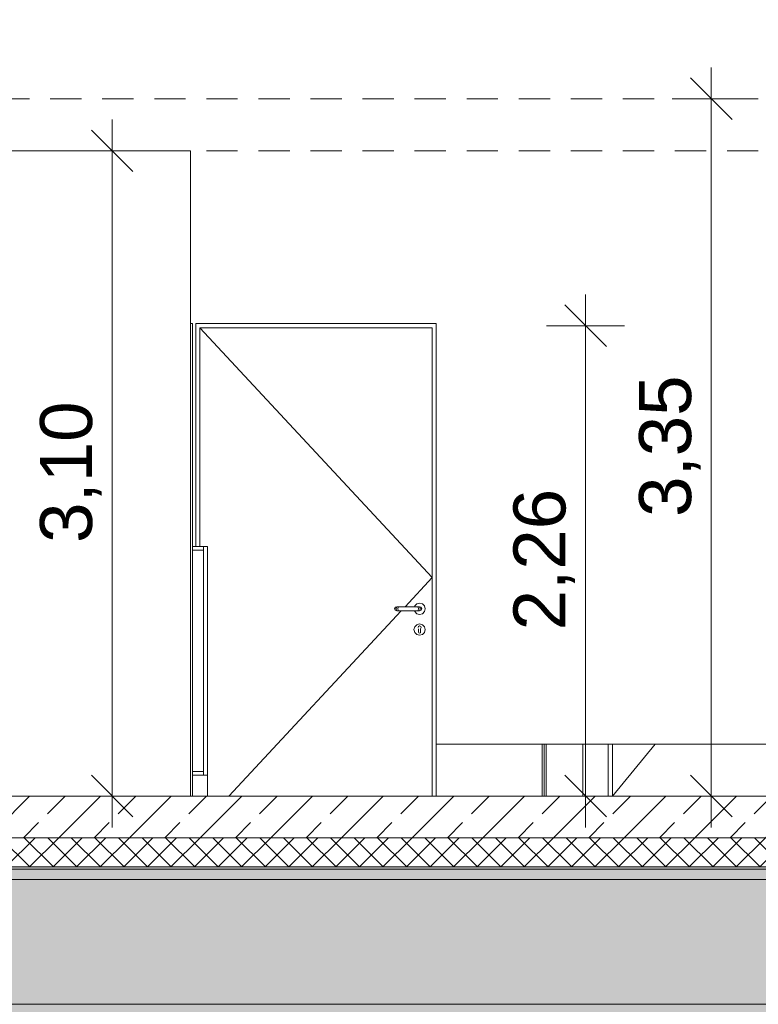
# Model space of a CAD drawing. Header units: metres. Extents: x -69 to 133, y -8 to 26.
# Tile 89 of 108: x 100.69 to 104.24, y -1 to 3.73. Entities that reach past the tile are written whole.
import ezdxf

# ---------------------------------------------------------------- set-up
doc = ezdxf.new("R2010")
doc.units = ezdxf.units.M
doc.header["$MEASUREMENT"] = 0
doc.linetypes.add('Öffnungslinie Tür Fenster', pattern=[0.23, 0.15, -0.08])
for name, color, linetype in [('10 Wand außen', 7, 'Continuous'), ('10 Wand innen', 7, 'Continuous'), ('10 Wand innen tragend', 7, 'Continuous'), ('20 Decke', 7, 'Continuous'), ('20 Fundament', 7, 'Continuous'), ('20 Unterdämmung', 7, 'Continuous'), ('50 Sanitäreinrichtung', 7, 'Continuous'), ('60 Gelände 2D Übersicht', 7, 'Continuous'), ('94 Genehmigungsplanung Bemaßung', 7, 'Continuous')]:
    doc.layers.add(name, color=color, linetype=linetype)
doc.styles.add('ERSTELLTER_STIL_2', font='arial.ttf')
doc.dimstyles.new('ERSTELLTER_STIL__1', dxfattribs={"dimtxt": 0.25, "dimasz": 0.19, "dimexe": 0.18, "dimexo": 0.1, "dimgap": 0, "dimtad": 1, "dimzin": 0, "dimdsep": 46, "dimtxsty": 'ERSTELLTER_STIL_2', "dimblk": 'ARROWHEAD_6', "dimblk1": 'ARROWHEAD_6', "dimblk2": 'ARROWHEAD_6', "dimcen": 0.09, "dimclrd": 7, "dimclre": 7, "dimclrt": 7, "dimazin": 0, "dimtfac": 1, "dimtdec": 4, "dimtmove": 0, "dimatfit": 3, "dimfxl": 1, "dimtolj": 1, "dimtzin": 0, "dimarcsym": 0})
doc.dimstyles.new('ERSTELLTER_STIL__2', dxfattribs={"dimtxt": 0.25, "dimasz": 0.19, "dimexe": 0.18, "dimexo": 0.1, "dimgap": 0, "dimtad": 1, "dimtih": 1, "dimtoh": 1, "dimzin": 0, "dimdsep": 46, "dimtxsty": 'ERSTELLTER_STIL_2', "dimblk": 'ARROWHEAD_6', "dimblk1": 'ARROWHEAD_6', "dimblk2": 'ARROWHEAD_6', "dimcen": 0.09, "dimclrd": 7, "dimclre": 7, "dimclrt": 7, "dimazin": 0, "dimtfac": 1, "dimtdec": 4, "dimtmove": 0, "dimatfit": 3, "dimfxl": 1, "dimtolj": 1, "dimtzin": 0, "dimarcsym": 0})

# ---------------------------------------------------------------- blocks, each defined once
blk = doc.blocks.new('*D76', base_point=(-33214.851, 0))
at = {"layer": '94 Genehmigungsplanung Bemaßung', "color": 7, "linetype": 'Continuous', "lineweight": 13}
for p, q in [((98.4284, 9.0585), (98.4284, 9.4335)), ((114.2584, 9.0585), (114.2584, 9.4335)), ((98.5284, 9.346), (98.3284, 9.146)), ((114.1584, 9.146), (114.3584, 9.346)), ((98.2784, 9.246), (98.4284, 9.246)), ((98.4284, 9.246), (114.2584, 9.246)), ((114.2584, 9.246), (114.4084, 9.246))]:
    blk.add_line(p, q, dxfattribs=at)
at = {"layer": '94 Genehmigungsplanung Bemaßung', "color": 7, "lineweight": 13, "insert": (105.9144, 9.296), "char_height": 0.25, "attachment_point": 7, "style": 'ERSTELLTER_STIL_2'}
blk.add_mtext('\\A1;{\\pql;\\fArial|b0|i0|c0|p0;\\W1.000000;15,83}', dxfattribs=at)
blk = doc.blocks.new('ARROWHEAD_6')
at = {"color": 0, "linetype": 'Continuous', "lineweight": 0}
for p, q in [((-0.5, -0.5), (0.5, 0.5)), ((0, 0), (-1, 0))]:
    blk.add_line(p, q, dxfattribs=at)
blk = doc.blocks.new('*D78', base_point=(-33214.851, 0))
at = {"layer": '94 Genehmigungsplanung Bemaßung', "color": 7, "linetype": 'Continuous', "lineweight": 13}
for p, q in [((98.4284, 8.2585), (98.4284, 8.6335)), ((106.3384, 8.2585), (106.3384, 8.6335)), ((98.5284, 8.546), (98.3284, 8.346)), ((106.4384, 8.546), (106.2384, 8.346)), ((98.2784, 8.446), (98.4284, 8.446)), ((98.4284, 8.446), (106.3384, 8.446))]:
    blk.add_line(p, q, dxfattribs=at)
at = {"layer": '94 Genehmigungsplanung Bemaßung', "color": 7, "lineweight": 13, "insert": (102.0497, 8.496), "char_height": 0.25, "attachment_point": 7, "style": 'ERSTELLTER_STIL_2'}
blk.add_mtext('\\A1;{\\pql;\\fArial|b0|i0|c0|p0;\\W1.000000;7,91}', dxfattribs=at)
blk = doc.blocks.new('*D80', base_point=(-33214.851, 0))
at = {"layer": '94 Genehmigungsplanung Bemaßung', "color": 7, "linetype": 'Continuous', "lineweight": 13}
for p, q in [((104.0125, 3.35), (104.0125, 3.5)), ((104.1125, 3.25), (103.9125, 3.45)), ((104.2, 3.35), (103.825, 3.35)), ((104.0125, 0), (104.0125, 3.35)), ((103.9125, 0.1), (104.1125, -0.1)), ((104.2, 0), (103.825, 0)), ((104.0125, -0.15), (104.0125, 0))]:
    blk.add_line(p, q, dxfattribs=at)
at = {"layer": '94 Genehmigungsplanung Bemaßung', "color": 7, "lineweight": 13, "insert": (103.9625, 1.3414), "char_height": 0.25, "attachment_point": 7, "rotation": 90, "style": 'ERSTELLTER_STIL_2'}
blk.add_mtext('\\A1;{\\pql;\\fArial|b0|i0|c0|p0;\\W1.000000;3,35}', dxfattribs=at)
blk = doc.blocks.new('*D81', base_point=(-33214.851, 0))
at = {"layer": '94 Genehmigungsplanung Bemaßung', "color": 7, "linetype": 'Continuous', "lineweight": 13}
for p, q in [((101.1357, 3.1), (101.1357, 3.25)), ((101.2357, 3), (101.0357, 3.2)), ((101.3232, 3.1), (100.9482, 3.1)), ((101.1357, 0), (101.1357, 3.1)), ((101.0357, 0.1), (101.2357, -0.1)), ((101.3232, 0), (100.9482, 0)), ((101.1357, -0.15), (101.1357, 0))]:
    blk.add_line(p, q, dxfattribs=at)
at = {"layer": '94 Genehmigungsplanung Bemaßung', "color": 7, "lineweight": 13, "insert": (101.0857, 1.2164), "char_height": 0.25, "attachment_point": 7, "rotation": 90, "style": 'ERSTELLTER_STIL_2'}
blk.add_mtext('\\A1;{\\pql;\\fArial|b0|i0|c0|p0;\\W1.000000;3,10}', dxfattribs=at)
blk = doc.blocks.new('*D82', base_point=(-33214.851, 0))
at = {"layer": '94 Genehmigungsplanung Bemaßung', "color": 7, "linetype": 'Continuous', "lineweight": 13}
for p, q in [((103.4091, 2.26), (103.4091, 2.41)), ((103.5091, 2.16), (103.3091, 2.36)), ((103.5966, 2.26), (103.2216, 2.26)), ((103.4091, 0), (103.4091, 2.26)), ((103.3091, 0.1), (103.5091, -0.1)), ((103.5966, 0), (103.2216, 0)), ((103.4091, -0.15), (103.4091, 0))]:
    blk.add_line(p, q, dxfattribs=at)
at = {"layer": '94 Genehmigungsplanung Bemaßung', "color": 7, "lineweight": 13, "insert": (103.3591, 0.7964), "char_height": 0.25, "attachment_point": 7, "rotation": 90, "style": 'ERSTELLTER_STIL_2'}
blk.add_mtext('\\A1;{\\pql;\\fArial|b0|i0|c0|p0;\\W1.000000;2,26}', dxfattribs=at)

msp = doc.modelspace()

# ---------------------------------------------------------------- hatches: boundary and pattern name
at = {"layer": '20 Decke', "linetype": 'Continuous', "lineweight": 13, "true_color": 0x000100}
h = msp.add_hatch(dxfattribs=at)
h.set_pattern_fill('Beton__Stahlbeton_0001', color=98, style=0, pattern_type=2)
h.set_pattern_definition([(45, (-33214.85102, 0), (-0.1697056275, 0.1697056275), []), (45, (-33214.93587, 0.08485), (-0.1697056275, 0.1697056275), [0.18, -0.06])])
h.paths.add_polyline_path([(98.7484, 0), (98.7484, -0.2), (114.0884, -0.2), (114.0884, 0)])
at = {"layer": '20 Unterdämmung', "linetype": 'Continuous', "lineweight": 18}
h = msp.add_hatch(dxfattribs=at)
h.set_pattern_fill('Dämmung__hart_1_0001', color=8, style=0, pattern_type=2)
h.set_pattern_definition([(45, (-33214.85102, 0), (-0.0565685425, 0.0565685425), []), (135, (-33214.85102, 0), (0.0565685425, 0.0565685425), [])])
h.paths.add_polyline_path([(98.7484, -0.2), (98.7484, -0.34), (113.928, -0.34), (113.928, -0.2)])
at = {"layer": '60 Gelände 2D Übersicht', "linetype": 'Continuous', "lineweight": 18, "true_color": 0xffa8a8}
h = msp.add_hatch(dxfattribs=at)
h.set_pattern_fill('Boden__gewachsen_0001', color=21, style=0, pattern_type=2)
h.set_pattern_definition([(45, (-33214.85102, 0), (-0.2121320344, 0.2121320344), []), (45, (-33214.92173, 0.0707), (-0.424264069, 0.424264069), []), (45, (-33214.99244, 0.1414), (-0.424264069, 0.424264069), []), (135, (-33215.06315, 0.21213), (0.07071067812, 0.07071067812), [0.3, -0.3])])
h.paths.add_polyline_path([(93.429, -1.5636), (97.001, 0), (98.3997, -0.0197), (98.4284, -0.4), (98.3384, -0.4), (98.3384, -1), (98.8384, -1), (98.8384, -0.34), (113.8384, -0.34), (113.8384, -1), (114.3384, -1), (114.3384, -0.4), (114.2484, -0.4), (114.248, -0.0642), (128.4645, -0.228), (128.4026, -0.9299), (125.3898, -0.9755), (125.3605, -1.1391), (114.248, -1.25)])

# ---------------------------------------------------------------- linework, layer by layer
at = {"layer": '10 Wand außen', "color": 7, "linetype": 'Continuous', "lineweight": 18}
for p, q in [((103.2007, 0), (103.2007, 0.25)), ((103.2107, 0), (103.2107, 0.25)), ((103.5179, 0), (103.5179, 0.25)), ((103.5379, 0), (103.5379, 0.25))]:
    msp.add_line(p, q, dxfattribs=at)
at = {"layer": '10 Wand außen', "color": 7, "linetype": 'Continuous', "lineweight": 13}
for p, q in [((103.2207, 0), (103.2207, 0.25)), ((103.3957, 0.25), (103.3957, 0)), ((103.5379, 0), (103.7441, 0.25))]:
    msp.add_line(p, q, dxfattribs=at)
at = {"layer": '10 Wand innen', "color": 7, "linetype": 'Continuous', "lineweight": 13}
for p, q in [((101.5113, 3.1), (99.0884, 3.1)), ((101.5113, 0), (101.5113, 3.1))]:
    msp.add_line(p, q, dxfattribs=at)
at = {"layer": '10 Wand innen', "color": 7, "linetype": 'Continuous', "lineweight": 18}
for q in [(101.5113, 2.27), (101.5213, 0)]:
    msp.add_line((101.5213, 2.27), q, dxfattribs=at)
at = {"layer": '10 Wand innen tragend', "color": 7, "linetype": 'Continuous', "lineweight": 18}
for p, q in [((101.5372, 1.2), (101.5372, 2.27)), ((101.5372, 2.27), (102.6922, 2.27)), ((101.5572, 1.2), (101.5572, 2.25)), ((101.5572, 2.25), (102.6722, 2.25)), ((102.6722, 2.25), (102.6722, 0)), ((102.6922, 2.27), (102.6922, 0)), ((102.4951, 0.9071), (102.4922, 0.9)), ((102.4922, 0.9), (102.4951, 0.8929)), ((102.4967, 0.9071), (102.4939, 0.9)), ((102.4939, 0.9), (102.4967, 0.8929)), ((102.5022, 0.91), (102.4951, 0.9071)), ((102.5015, 0.9071), (102.4994, 0.9)), ((102.4994, 0.9), (102.5015, 0.8929)), ((102.5033, 0.91), (102.5022, 0.91)), ((102.5066, 0.91), (102.5033, 0.91)), ((102.5115, 0.91), (102.5066, 0.91)), ((102.5087, 0.9071), (102.5076, 0.9)), ((102.5076, 0.9), (102.5087, 0.8929)), ((102.5172, 0.91), (102.5115, 0.91)), ((102.5972, 0.91), (102.5172, 0.91)), ((102.5879, 0.91), (102.5888, 0.9135)), ((102.5888, 0.9135), (102.5987, 0.9234)), ((102.6029, 0.91), (102.5972, 0.91)), ((102.5987, 0.9234), (102.6122, 0.927)), ((102.6078, 0.91), (102.6029, 0.91)), ((102.6057, 0.9071), (102.6068, 0.9)), ((102.6068, 0.9), (102.6057, 0.8929)), ((102.6111, 0.91), (102.6078, 0.91)), ((102.6122, 0.91), (102.6111, 0.91)), ((102.6122, 0.927), (102.6257, 0.9234)), ((102.6122, 0.91), (102.6193, 0.9071)), ((102.6129, 0.9071), (102.615, 0.9)), ((102.615, 0.9), (102.6129, 0.8929)), ((102.6177, 0.9071), (102.6205, 0.9)), ((102.6205, 0.9), (102.6177, 0.8929)), ((102.6193, 0.9071), (102.6222, 0.9)), ((102.6222, 0.9), (102.6193, 0.8929)), ((102.6257, 0.9234), (102.6356, 0.9135)), ((102.6356, 0.9135), (102.6392, 0.9)), ((102.6392, 0.9), (102.6356, 0.8865)), ((102.4951, 0.8929), (102.5022, 0.89)), ((102.5033, 0.89), (102.5022, 0.89)), ((102.5066, 0.89), (102.5033, 0.89)), ((102.5115, 0.89), (102.5066, 0.89)), ((102.5172, 0.89), (102.5115, 0.89)), ((102.5972, 0.89), (102.5172, 0.89)), ((102.5888, 0.8865), (102.5879, 0.89)), ((102.5987, 0.8766), (102.5888, 0.8865)), ((102.6029, 0.89), (102.5972, 0.89)), ((102.6122, 0.873), (102.5987, 0.8766)), ((102.6078, 0.89), (102.6029, 0.89)), ((102.6111, 0.89), (102.6078, 0.89)), ((102.6122, 0.89), (102.6111, 0.89)), ((102.6193, 0.8929), (102.6122, 0.89)), ((102.6257, 0.8766), (102.6122, 0.873)), ((102.6356, 0.8865), (102.6257, 0.8766)), ((102.5852, 0.8), (102.5888, 0.8135)), ((102.5888, 0.8135), (102.5987, 0.8234)), ((102.5987, 0.8234), (102.6122, 0.827)), ((102.6047, 0.8097), (102.6055, 0.8116)), ((102.6055, 0.8116), (102.6068, 0.8151)), ((102.6068, 0.8151), (102.6122, 0.8174)), ((102.6072, 0.8029), (102.6072, 0.8044)), ((102.6122, 0.827), (102.6257, 0.8234)), ((102.6122, 0.8174), (102.6176, 0.8151)), ((102.6197, 0.8097), (102.6172, 0.8044)), ((102.6172, 0.8044), (102.6172, 0.8029)), ((102.6176, 0.8151), (102.6189, 0.8116)), ((102.6189, 0.8116), (102.6197, 0.8097)), ((102.6257, 0.8234), (102.6356, 0.8135)), ((102.6356, 0.8135), (102.6392, 0.8)), ((102.5888, 0.7865), (102.5852, 0.8)), ((102.5987, 0.7766), (102.5888, 0.7865)), ((102.6122, 0.773), (102.5987, 0.7766)), ((102.6072, 0.8029), (102.6072, 0.8)), ((102.6072, 0.8), (102.6072, 0.7971)), ((102.6072, 0.7971), (102.6072, 0.7913)), ((102.6072, 0.7913), (102.6072, 0.7875)), ((102.6087, 0.784), (102.6072, 0.7875)), ((102.6122, 0.7825), (102.6087, 0.784)), ((102.6157, 0.784), (102.6122, 0.7825)), ((102.6257, 0.7766), (102.6122, 0.773)), ((102.6172, 0.7875), (102.6157, 0.784)), ((102.6172, 0.8029), (102.6172, 0.8)), ((102.6172, 0.8), (102.6172, 0.7971)), ((102.6172, 0.7971), (102.6172, 0.7913)), ((102.6172, 0.7913), (102.6172, 0.7875)), ((102.6356, 0.7865), (102.6257, 0.7766)), ((102.6392, 0.8), (102.6356, 0.7865))]:
    msp.add_line(p, q, dxfattribs=at)
at = {"layer": '10 Wand innen tragend', "color": 7, "linetype": 'Continuous', "lineweight": 13}
for p, q in [((101.5572, 2.25), (102.6722, 1.05)), ((102.5421, 0.91), (102.6722, 1.05)), ((101.6966, 0), (102.5235, 0.89)), ((105.5228, 0.25), (102.6922, 0.25))]:
    msp.add_line(p, q, dxfattribs=at)
at = {"layer": '20 Decke', "color": 7, "linetype": 'Öffnungslinie Tür Fenster', "lineweight": 13}
for p, q in [((99.0884, 3.35), (113.5522, 3.35)), ((99.0884, 3.1), (113.5522, 3.1))]:
    msp.add_line(p, q, dxfattribs=at)
at = {"layer": '20 Decke', "color": 7, "linetype": 'Continuous', "lineweight": 13}
for p, q in [((113.928, 0), (98.7484, 0)), ((113.928, -0.2), (98.7484, -0.2)), ((99.0884, -0.351), (113.5884, -0.351))]:
    msp.add_line(p, q, dxfattribs=at)
at = {"layer": '20 Fundament', "color": 7, "linetype": 'Continuous', "lineweight": 13}
for p, q in [((108.6328, -0.4), (99.9384, -0.4)), ((108.6328, -1), (99.9384, -1))]:
    msp.add_line(p, q, dxfattribs=at)
at = {"layer": '20 Unterdämmung', "color": 7, "linetype": 'Continuous', "lineweight": 13}
msp.add_line((113.928, -0.34), (98.7484, -0.34), dxfattribs=at)
at = {"layer": '50 Sanitäreinrichtung', "color": 7, "linetype": 'Continuous', "lineweight": 13}
for p, q in [((101.5751, 1.2), (101.5213, 1.2)), ((101.5751, 1.181), (101.5751, 1.2)), ((101.5941, 1.2), (101.5751, 1.2)), ((101.5941, 0.1), (101.5941, 1.2)), ((101.5751, 1.181), (101.5213, 1.181)), ((101.5751, 0.119), (101.5751, 1.181)), ((101.5751, 0.119), (101.5213, 0.119)), ((101.5751, 0.1), (101.5213, 0.1)), ((101.5751, 0.1), (101.5751, 0.119)), ((101.5941, 0.1), (101.5751, 0.1)), ((101.5941, 0), (101.5941, 0.1))]:
    msp.add_line(p, q, dxfattribs=at)

# ---------------------------------------------------------------- dimensions: what is measured, and where the dimension line sits
at = {"layer": '94 Genehmigungsplanung Bemaßung', "color": 7, "linetype": 'Continuous', "lineweight": 13}
for base, p2, picture, middle in [((114.2584, 9.246), (114.2584, 5.8466), '*D76', (106.3331, 9.421)), ((106.3384, 8.446), (106.3384, 7.0931), '*D78', (102.3733, 8.621))]:
    dim = msp.add_linear_dim(base=base, p1=(98.4284, 1.2), p2=p2, dimstyle='ERSTELLTER_STIL__2', dxfattribs=at)
    dim.commit()
    dim.dimension.update_dxf_attribs({"geometry": picture, "text_midpoint": middle, "dimtype": 160})
for base, p1, p2, picture, middle in [((104.0125, 3.35), (101.4903, 0), (99.0884, 3.35), '*D80', (103.8375, 1.665)), ((101.1357, 3.1), (101.4903, 0), (101.5113, 3.1), '*D81', (100.9607, 1.54)), ((103.4091, 2.26), (102.6722, 0), (102.6822, 2.26), '*D82', (103.2341, 1.12))]:
    dim = msp.add_linear_dim(base=base, p1=p1, p2=p2, angle=90, dimstyle='ERSTELLTER_STIL__1', dxfattribs=at)
    dim.commit()
    dim.dimension.update_dxf_attribs({"geometry": picture, "text_midpoint": middle, "dimtype": 160, "text_rotation": 90})

doc.saveas('drawing.dxf')
